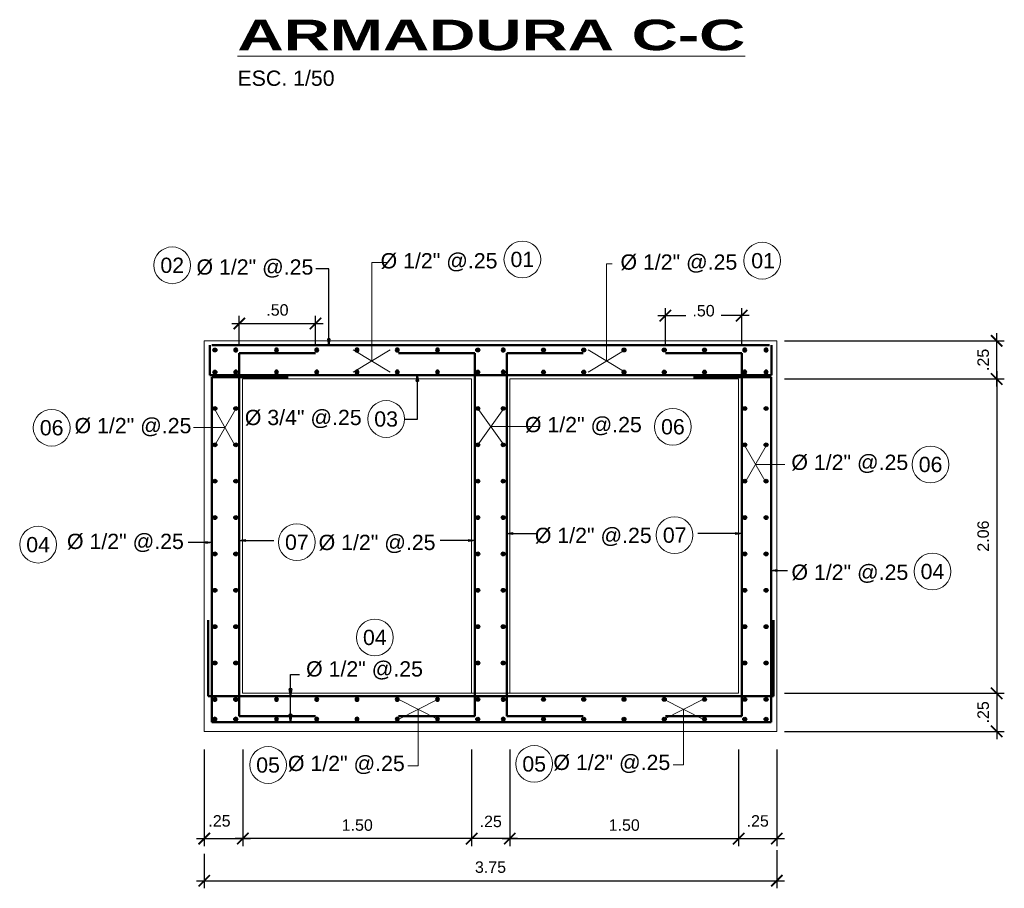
# Model space of a CAD drawing. Header units: metres. Extents: x 618946 to 619227, y 9266339 to 9266818.
# Tile 29 of 36: x 619035.1 to 619041.55, y 9266746.38 to 9266752.07. Entities that reach past the tile are written whole.
import ezdxf
from ezdxf.enums import TextEntityAlignment as Align

# ---------------------------------------------------------------- set-up
doc = ezdxf.new("R2010")
doc.units = ezdxf.units.M
doc.header["$PDMODE"] = 34
for name, color, linetype, lineweight in [('DIM', 8, 'Continuous', 9), ('Dimensiones', 8, 'Continuous', 5), ('FIE', 201, 'Continuous', 50), ('HATCH', 21, 'Continuous', 5)]:
    doc.layers.add(name, color=color, linetype=linetype, lineweight=lineweight)
doc.styles.get("Standard").update_dxf_attribs({"font": 'arial.ttf'})
doc.dimstyles.new('ESC-20$7', dxfattribs={"dimscale": 0.02, "dimtxt": 1.5, "dimasz": 2, "dimexe": 1, "dimexo": 1, "dimgap": 1, "dimtad": 1, "dimtih": 1, "dimtoh": 1, "dimzin": 4, "dimdsep": 46, "dimtxsty": 'Standard', "dimblk": 'ARCHTICK', "dimcen": 2.5, "dimdle": 1, "dimclrd": 256, "dimclre": 256, "dimclrt": 7, "dimaunit": 1, "dimadec": 3, "dimazin": 0, "dimtfac": 1, "dimtmove": 0, "dimatfit": 3, "dimldrblk": 'CLOSEDBLANK', "dimfxl": 1.25, "dimarcsym": 0})
doc.dimstyles.new('ESC-25$7', dxfattribs={"dimscale": 0.025, "dimtxt": 1.5, "dimasz": 2, "dimexe": 1, "dimexo": 1, "dimgap": 1, "dimtad": 1, "dimzin": 4, "dimdsep": 46, "dimtxsty": 'Standard', "dimblk": 'ARCHTICK', "dimcen": 2.5, "dimdle": 1, "dimclrd": 256, "dimclre": 256, "dimclrt": 7, "dimaunit": 1, "dimadec": 3, "dimazin": 0, "dimtfac": 1, "dimtmove": 2, "dimatfit": 3, "dimldrblk": 'CLOSEDBLANK', "dimfxl": 1.25, "dimarcsym": 0})
doc.dimstyles.new('ESC-50', dxfattribs={"dimscale": 0.05, "dimtxt": 1.5, "dimasz": 1.5, "dimexe": 1, "dimexo": 1, "dimgap": 1, "dimtad": 1, "dimzin": 4, "dimdsep": 46, "dimtxsty": 'Standard', "dimblk": 'ARCHTICK', "dimcen": 2.5, "dimdle": 1, "dimclrd": 256, "dimclre": 256, "dimclrt": 7, "dimaunit": 1, "dimadec": 3, "dimazin": 0, "dimtfac": 1, "dimtmove": 2, "dimatfit": 3, "dimldrblk": 'CLOSEDBLANK', "dimfxl": 1.25, "dimarcsym": 0})

# ---------------------------------------------------------------- blocks, each defined once
blk = doc.blocks.new('F1')
blk.add_hatch(color=256).paths.add_polyline_path([(-0.0127, 0, 1), (0.0127, 0, 1)])
blk.add_circle((0, 0), 0.0127)
blk = doc.blocks.new('_ArchTick')
at = {"color": 0, "linetype": 'ByBlock', "const_width": 0.15}
blk.add_lwpolyline([(-0.5, -0.5), (0.5, 0.5)], dxfattribs=at)
blk = doc.blocks.new('*D149')
at = {"layer": 'Defpoints', "color": 0, "transparency": 16777216}
for p in [(619040.0586, 9266749.717), (619040.0586, 9266747.657), (619041.4999, 9266747.657)]:
    blk.add_point(p, dxfattribs=at)
at = {"layer": 'DIM', "lineweight": -2, "transparency": 16777216}
for p, q in [((619041.4999, 9266749.767), (619041.4999, 9266747.607)), ((619040.1086, 9266749.717), (619041.5499, 9266749.717)), ((619040.1086, 9266747.657), (619041.5499, 9266747.657))]:
    blk.add_line(p, q, dxfattribs=at)
at = {"layer": 'DIM', "lineweight": -2, "transparency": 16777216, "xscale": 0.07500000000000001, "yscale": 0.07500000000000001, "zscale": 0.07500000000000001}
for p, rotation in [((619041.4999, 9266749.717), 90), ((619041.4999, 9266747.657), 270)]:
    blk.add_blockref('_ArchTick', p, dxfattribs=dict(at, rotation=rotation))
at = {"layer": 'DIM', "color": 7, "transparency": 16777216, "insert": (619041.4116, 9266748.687), "char_height": 0.075, "attachment_point": 5, "rotation": 90}
blk.add_mtext('2.06', dxfattribs=at)
blk = doc.blocks.new('_ClosedBlank')
at = {"color": 0, "linetype": 'ByBlock', "lineweight": -2}
for p, q in [((-1, 0.167), (0, 0)), ((-1, 0.167), (-1, -0.167)), ((0, 0), (-1, -0.167))]:
    blk.add_line(p, q, dxfattribs=at)
blk = doc.blocks.new('*D150')
at = {"layer": 'Defpoints', "color": 0, "transparency": 16777216}
for p in [(619036.3056, 9266747.3392), (619036.5587, 9266747.3392), (619036.5587, 9266746.7045)]:
    blk.add_point(p, dxfattribs=at)
at = {"layer": 'DIM', "lineweight": -2, "transparency": 16777216}
for p, q in [((619036.3056, 9266747.2892), (619036.3056, 9266746.6545)), ((619036.5587, 9266747.2892), (619036.5587, 9266746.6545)), ((619036.2556, 9266746.7045), (619036.6087, 9266746.7045))]:
    blk.add_line(p, q, dxfattribs=at)
at = {"layer": 'DIM', "lineweight": -2, "transparency": 16777216, "xscale": 0.07500000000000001, "yscale": 0.07500000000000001, "zscale": 0.07500000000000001, "rotation": 180}
blk.add_blockref('_ArchTick', (619036.3056, 9266746.7045), dxfattribs=at)
at = {"layer": 'DIM', "lineweight": -2, "transparency": 16777216, "xscale": 0.07500000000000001, "yscale": 0.07500000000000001, "zscale": 0.07500000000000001}
blk.add_blockref('_ArchTick', (619036.5587, 9266746.7045), dxfattribs=at)
at = {"layer": 'DIM', "color": 7, "transparency": 16777216, "insert": (619036.4057, 9266746.8202), "char_height": 0.075, "attachment_point": 5}
blk.add_mtext('.25', dxfattribs=at)
blk = doc.blocks.new('*D151')
at = {"layer": 'Defpoints', "color": 0, "transparency": 16777216}
for p in [(619039.8086, 9266747.3392), (619040.0586, 9266747.3392), (619040.0586, 9266746.7045)]:
    blk.add_point(p, dxfattribs=at)
at = {"layer": 'DIM', "lineweight": -2, "transparency": 16777216}
for p, q in [((619039.8086, 9266747.2892), (619039.8086, 9266746.6545)), ((619040.0586, 9266747.2892), (619040.0586, 9266746.6545)), ((619039.7586, 9266746.7045), (619040.1086, 9266746.7045))]:
    blk.add_line(p, q, dxfattribs=at)
at = {"layer": 'DIM', "lineweight": -2, "transparency": 16777216, "xscale": 0.07500000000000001, "yscale": 0.07500000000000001, "zscale": 0.07500000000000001, "rotation": 180}
blk.add_blockref('_ArchTick', (619039.8086, 9266746.7045), dxfattribs=at)
at = {"layer": 'DIM', "lineweight": -2, "transparency": 16777216, "xscale": 0.07500000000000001, "yscale": 0.07500000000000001, "zscale": 0.07500000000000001}
blk.add_blockref('_ArchTick', (619040.0586, 9266746.7045), dxfattribs=at)
at = {"layer": 'DIM', "color": 7, "transparency": 16777216, "insert": (619039.9336, 9266746.82), "char_height": 0.075, "attachment_point": 5}
blk.add_mtext('.25', dxfattribs=at)
blk = doc.blocks.new('*D152')
at = {"layer": 'Defpoints', "color": 0, "transparency": 16777216}
for p in [(619040.0586, 9266749.967), (619041.4999, 9266749.967), (619040.0586, 9266749.717)]:
    blk.add_point(p, dxfattribs=at)
at = {"layer": 'DIM', "lineweight": -2, "transparency": 16777216}
for p, q in [((619041.4999, 9266749.667), (619041.4999, 9266750.017)), ((619040.1086, 9266749.967), (619041.5499, 9266749.967)), ((619040.1086, 9266749.717), (619041.5499, 9266749.717))]:
    blk.add_line(p, q, dxfattribs=at)
at = {"layer": 'DIM', "lineweight": -2, "transparency": 16777216, "xscale": 0.07500000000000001, "yscale": 0.07500000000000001, "zscale": 0.07500000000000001}
for p, rotation in [((619041.4999, 9266749.967), 90), ((619041.4999, 9266749.717), 270)]:
    blk.add_blockref('_ArchTick', p, dxfattribs=dict(at, rotation=rotation))
at = {"layer": 'DIM', "color": 7, "transparency": 16777216, "insert": (619041.4116, 9266749.842), "char_height": 0.075, "attachment_point": 5, "rotation": 90}
blk.add_mtext('.25', dxfattribs=at)
blk = doc.blocks.new('*D162')
at = {"layer": 'Defpoints', "color": 0, "transparency": 16777216}
for p in [(619037.0356, 9266750.0804), (619036.5356, 9266749.887), (619037.0356, 9266749.887)]:
    blk.add_point(p, dxfattribs=at)
at = {"layer": 'DIM', "lineweight": -2, "transparency": 16777216}
for p, q in [((619036.4856, 9266750.0804), (619037.0856, 9266750.0804)), ((619036.5356, 9266749.937), (619036.5356, 9266750.1304)), ((619037.0356, 9266749.937), (619037.0356, 9266750.1304))]:
    blk.add_line(p, q, dxfattribs=at)
at = {"layer": 'DIM', "lineweight": -2, "transparency": 16777216, "xscale": 0.07500000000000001, "yscale": 0.07500000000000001, "zscale": 0.07500000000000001, "rotation": 180}
blk.add_blockref('_ArchTick', (619036.5356, 9266750.0804), dxfattribs=at)
at = {"layer": 'DIM', "lineweight": -2, "transparency": 16777216, "xscale": 0.07500000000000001, "yscale": 0.07500000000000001, "zscale": 0.07500000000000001}
blk.add_blockref('_ArchTick', (619037.0356, 9266750.0804), dxfattribs=at)
at = {"layer": 'DIM', "color": 7, "transparency": 16777216, "insert": (619036.7856, 9266750.1687), "char_height": 0.075, "attachment_point": 5}
blk.add_mtext('.50', dxfattribs=at)
blk = doc.blocks.new('*D153')
at = {"layer": 'Defpoints', "color": 0, "transparency": 16777216}
for p in [(619039.3286, 9266750.1319), (619039.3286, 9266749.887), (619039.8286, 9266749.887)]:
    blk.add_point(p, dxfattribs=at)
at = {"layer": 'DIM', "lineweight": -2, "transparency": 16777216}
for p, q in [((619039.3286, 9266749.937), (619039.3286, 9266750.1819)), ((619039.8286, 9266749.937), (619039.8286, 9266750.1819)), ((619039.2786, 9266750.1319), (619039.4631, 9266750.1319)), ((619039.8786, 9266750.1319), (619039.6942, 9266750.1319))]:
    blk.add_line(p, q, dxfattribs=at)
at = {"layer": 'DIM', "lineweight": -2, "transparency": 16777216, "xscale": 0.07500000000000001, "yscale": 0.07500000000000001, "zscale": 0.07500000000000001, "rotation": 180}
blk.add_blockref('_ArchTick', (619039.3286, 9266750.1319), dxfattribs=at)
at = {"layer": 'DIM', "lineweight": -2, "transparency": 16777216, "xscale": 0.07500000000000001, "yscale": 0.07500000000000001, "zscale": 0.07500000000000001}
blk.add_blockref('_ArchTick', (619039.8286, 9266750.1319), dxfattribs=at)
at = {"layer": 'DIM', "color": 7, "transparency": 16777216, "insert": (619039.5786, 9266750.1639), "char_height": 0.075, "attachment_point": 5}
blk.add_mtext('.50', dxfattribs=at)
blk = doc.blocks.new('*D154')
at = {"layer": 'Defpoints', "color": 0, "transparency": 16777216}
for p in [(619038.3086, 9266747.3392), (619039.8086, 9266747.2049), (619039.8086, 9266746.7045)]:
    blk.add_point(p, dxfattribs=at)
at = {"layer": 'DIM', "lineweight": -2, "transparency": 16777216}
for p, q in [((619038.3086, 9266747.2892), (619038.3086, 9266746.6545)), ((619039.8086, 9266747.1549), (619039.8086, 9266746.6545)), ((619038.2586, 9266746.7045), (619039.8586, 9266746.7045))]:
    blk.add_line(p, q, dxfattribs=at)
at = {"layer": 'DIM', "lineweight": -2, "transparency": 16777216, "xscale": 0.07500000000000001, "yscale": 0.07500000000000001, "zscale": 0.07500000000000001, "rotation": 180}
blk.add_blockref('_ArchTick', (619038.3086, 9266746.7045), dxfattribs=at)
at = {"layer": 'DIM', "lineweight": -2, "transparency": 16777216, "xscale": 0.07500000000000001, "yscale": 0.07500000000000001, "zscale": 0.07500000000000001}
blk.add_blockref('_ArchTick', (619039.8086, 9266746.7045), dxfattribs=at)
at = {"layer": 'DIM', "color": 7, "transparency": 16777216, "insert": (619039.0586, 9266746.7928), "char_height": 0.075, "attachment_point": 5}
blk.add_mtext('1.50', dxfattribs=at)
blk = doc.blocks.new('*D155')
at = {"layer": 'Defpoints', "color": 0, "transparency": 16777216}
for p in [(619038.0586, 9266747.3392), (619038.3086, 9266747.3392), (619038.0586, 9266746.7045)]:
    blk.add_point(p, dxfattribs=at)
at = {"layer": 'DIM', "lineweight": -2, "transparency": 16777216}
for p, q in [((619038.0586, 9266747.2892), (619038.0586, 9266746.6545)), ((619038.3086, 9266747.2892), (619038.3086, 9266746.6545)), ((619038.3586, 9266746.7045), (619038.0086, 9266746.7045))]:
    blk.add_line(p, q, dxfattribs=at)
at = {"layer": 'DIM', "lineweight": -2, "transparency": 16777216, "xscale": 0.07500000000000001, "yscale": 0.07500000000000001, "zscale": 0.07500000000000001, "rotation": 180}
blk.add_blockref('_ArchTick', (619038.0586, 9266746.7045), dxfattribs=at)
at = {"layer": 'DIM', "lineweight": -2, "transparency": 16777216, "xscale": 0.07500000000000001, "yscale": 0.07500000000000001, "zscale": 0.07500000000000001}
blk.add_blockref('_ArchTick', (619038.3086, 9266746.7045), dxfattribs=at)
at = {"layer": 'DIM', "color": 7, "transparency": 16777216, "insert": (619038.1836, 9266746.8167), "char_height": 0.075, "attachment_point": 5}
blk.add_mtext('.25', dxfattribs=at)
blk = doc.blocks.new('*D156')
at = {"layer": 'Defpoints', "color": 0, "transparency": 16777216}
for p in [(619036.5587, 9266747.3392), (619038.0586, 9266747.3392), (619036.5587, 9266746.7045)]:
    blk.add_point(p, dxfattribs=at)
at = {"layer": 'DIM', "lineweight": -2, "transparency": 16777216}
for p, q in [((619036.5587, 9266747.2892), (619036.5587, 9266746.6545)), ((619038.0586, 9266747.2892), (619038.0586, 9266746.6545)), ((619038.1086, 9266746.7045), (619036.5087, 9266746.7045))]:
    blk.add_line(p, q, dxfattribs=at)
at = {"layer": 'DIM', "lineweight": -2, "transparency": 16777216, "xscale": 0.07500000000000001, "yscale": 0.07500000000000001, "zscale": 0.07500000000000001, "rotation": 180}
blk.add_blockref('_ArchTick', (619036.5587, 9266746.7045), dxfattribs=at)
at = {"layer": 'DIM', "lineweight": -2, "transparency": 16777216, "xscale": 0.07500000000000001, "yscale": 0.07500000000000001, "zscale": 0.07500000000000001}
blk.add_blockref('_ArchTick', (619038.0586, 9266746.7045), dxfattribs=at)
at = {"layer": 'DIM', "color": 7, "transparency": 16777216, "insert": (619037.3087, 9266746.7928), "char_height": 0.075, "attachment_point": 5}
blk.add_mtext('1.50', dxfattribs=at)
blk = doc.blocks.new('*D157')
at = {"layer": 'Defpoints', "color": 0, "transparency": 16777216}
for p in [(619036.3056, 9266746.6545), (619040.0586, 9266746.6795), (619040.0586, 9266746.4287)]:
    blk.add_point(p, dxfattribs=at)
at = {"layer": 'DIM', "lineweight": -2, "transparency": 16777216}
for p, q in [((619036.3056, 9266746.6045), (619036.3056, 9266746.3787)), ((619040.0586, 9266746.6295), (619040.0586, 9266746.3787)), ((619036.2556, 9266746.4287), (619040.1086, 9266746.4287))]:
    blk.add_line(p, q, dxfattribs=at)
at = {"layer": 'DIM', "lineweight": -2, "transparency": 16777216, "xscale": 0.07500000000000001, "yscale": 0.07500000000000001, "zscale": 0.07500000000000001, "rotation": 180}
blk.add_blockref('_ArchTick', (619036.3056, 9266746.4287), dxfattribs=at)
at = {"layer": 'DIM', "lineweight": -2, "transparency": 16777216, "xscale": 0.07500000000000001, "yscale": 0.07500000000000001, "zscale": 0.07500000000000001}
blk.add_blockref('_ArchTick', (619040.0586, 9266746.4287), dxfattribs=at)
at = {"layer": 'DIM', "color": 7, "transparency": 16777216, "insert": (619038.1821, 9266746.517), "char_height": 0.075, "attachment_point": 5}
blk.add_mtext('3.75', dxfattribs=at)
blk = doc.blocks.new('*D169')
at = {"layer": 'Defpoints', "color": 0, "transparency": 16777216}
for p in [(619040.0586, 9266747.657), (619040.0586, 9266747.407), (619041.4999, 9266747.407)]:
    blk.add_point(p, dxfattribs=at)
at = {"layer": 'DIM', "lineweight": -2, "transparency": 16777216}
for p, q in [((619041.4999, 9266747.707), (619041.4999, 9266747.357)), ((619040.1086, 9266747.657), (619041.5499, 9266747.657)), ((619040.1086, 9266747.407), (619041.5499, 9266747.407))]:
    blk.add_line(p, q, dxfattribs=at)
at = {"layer": 'DIM', "lineweight": -2, "transparency": 16777216, "xscale": 0.07500000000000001, "yscale": 0.07500000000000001, "zscale": 0.07500000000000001}
for p, rotation in [((619041.4999, 9266747.657), 90), ((619041.4999, 9266747.407), 270)]:
    blk.add_blockref('_ArchTick', p, dxfattribs=dict(at, rotation=rotation))
at = {"layer": 'DIM', "color": 7, "transparency": 16777216, "insert": (619041.4116, 9266747.532), "char_height": 0.075, "attachment_point": 5, "rotation": 90}
blk.add_mtext('.25', dxfattribs=at)

msp = doc.modelspace()

# ---------------------------------------------------------------- linework, layer by layer
at = {"layer": 'DIM'}
for p, q in [((619037.5243, 9266749.762), (619037.2824, 9266749.907)), ((619037.2824, 9266749.762), (619037.5243, 9266749.907)), ((619039.064, 9266749.762), (619038.8221, 9266749.907)), ((619038.8221, 9266749.762), (619039.064, 9266749.907)), ((619037.8348, 9266747.487), (619037.5809, 9266747.617)), ((619037.5809, 9266747.487), (619037.8348, 9266747.617)), ((619039.5749, 9266747.487), (619039.321, 9266747.617)), ((619039.321, 9266747.487), (619039.5749, 9266747.617)), ((619037.7078, 9266747.552), (619037.7078, 9266747.1805)), ((619039.4479, 9266747.552), (619039.4479, 9266747.1874)), ((619037.7078, 9266747.1805), (619037.6392, 9266747.1805)), ((619039.4479, 9266747.1874), (619039.3793, 9266747.1874))]:
    msp.add_line(p, q, dxfattribs=at)
at = {"layer": 'DIM', "flags": 128}
for points in [[(619037.4033, 9266749.8345), (619037.4033, 9266750.4809), (619037.4999, 9266750.4809)], [(619038.9431, 9266749.8345), (619038.9431, 9266750.4726), (619038.98, 9266750.4726)]]:
    msp.add_lwpolyline(points, dxfattribs=at)
at = {"layer": 'DIM'}
for points in [[(619036.5094, 9266749.2782), (619036.3725, 9266749.5201)], [(619036.3725, 9266749.2782), (619036.5125, 9266749.5201)], [(619038.0986, 9266749.2853), (619038.2686, 9266749.5236)], [(619038.2686, 9266749.2853), (619038.0986, 9266749.5236)], [(619036.4418, 9266749.3978), (619036.2358, 9266749.3978)], [(619038.1837, 9266749.4044), (619038.4996, 9266749.4044)], [(619039.8486, 9266749.0363), (619039.9886, 9266749.2782)], [(619039.9886, 9266749.0363), (619039.8486, 9266749.2782)], [(619039.9186, 9266749.1573), (619040.111, 9266749.1573)]]:
    msp.add_lwpolyline(points, dxfattribs=at)
at = {"layer": 'DIM', "color": 7}
for centre in [(619038.3909, 9266750.5006), (619039.9629, 9266750.4922), (619036.096, 9266750.462), (619037.4978, 9266749.4546), (619035.3057, 9266749.3974), (619039.377, 9266749.4039), (619041.0659, 9266749.1568), (619039.3886, 9266748.6935), (619035.2167, 9266748.6312), (619036.913, 9266748.6472), (619041.0789, 9266748.4553), (619037.4239, 9266748.0231), (619036.7241, 9266747.1869), (619038.4686, 9266747.1938)]:
    msp.add_circle(centre, 0.1205, dxfattribs=at)
at = {"layer": 'FIE', "color": 3}
msp.add_line((619036.3561, 9266749.9395), (619040.0104, 9266749.9395), dxfattribs=at)
at = {"layer": 'FIE'}
for p, q in [((619036.5356, 9266747.507), (619036.5356, 9266749.887)), ((619038.0786, 9266747.507), (619038.0786, 9266749.887)), ((619038.2886, 9266747.507), (619038.2886, 9266749.887)), ((619039.8286, 9266747.507), (619039.8286, 9266749.887)), ((619036.3428, 9266749.742), (619040.0245, 9266749.742)), ((619040.0245, 9266749.742), (619036.3428, 9266749.742))]:
    msp.add_line(p, q, dxfattribs=at)
at = {"layer": 'FIE', "color": 1}
for p, q in [((619036.3556, 9266747.467), (619036.3556, 9266749.7285)), ((619040.0211, 9266747.467), (619040.0211, 9266749.7285)), ((619040.0211, 9266747.467), (619036.3556, 9266747.467))]:
    msp.add_line(p, q, dxfattribs=at)
at = {"layer": 'FIE', "color": 2}
msp.add_line((619036.331, 9266747.637), (619040.0381, 9266747.637), dxfattribs=at)
at = {"layer": 'FIE'}
for points in [[(619036.3428, 9266749.742), (619036.3428, 9266749.9395)], [(619036.5356, 9266749.887), (619037.0356, 9266749.887)], [(619038.0786, 9266749.887), (619037.5786, 9266749.887)], [(619038.2886, 9266749.887), (619038.7886, 9266749.887)], [(619039.8286, 9266749.887), (619039.3286, 9266749.887)], [(619040.0245, 9266749.742), (619040.0245, 9266749.9395)], [(619036.5356, 9266747.507), (619037.0356, 9266747.507)], [(619038.0786, 9266747.507), (619037.5786, 9266747.507)], [(619038.2886, 9266747.507), (619038.7886, 9266747.507)], [(619039.8286, 9266747.507), (619039.3286, 9266747.507)]]:
    msp.add_lwpolyline(points, dxfattribs=at)
at = {"layer": 'FIE', "color": 1}
for points in [[(619036.3556, 9266749.7285), (619036.8556, 9266749.7285)], [(619040.0211, 9266749.7285), (619039.5116, 9266749.7285)]]:
    msp.add_lwpolyline(points, dxfattribs=at)
at = {"layer": 'FIE', "color": 2}
for points in [[(619036.331, 9266747.637), (619036.331, 9266748.137)], [(619040.0381, 9266747.637), (619040.0381, 9266748.137)]]:
    msp.add_lwpolyline(points, dxfattribs=at)
at = {"layer": 'HATCH'}
for p, q in [((619036.3056, 9266747.407), (619036.3056, 9266749.967)), ((619036.3056, 9266749.967), (619040.0586, 9266749.967)), ((619040.0586, 9266749.967), (619040.0586, 9266747.407)), ((619036.5556, 9266749.717), (619038.0586, 9266749.717)), ((619036.5556, 9266749.717), (619036.5556, 9266747.657)), ((619038.3086, 9266749.717), (619039.8086, 9266749.717)), ((619039.8086, 9266747.657), (619039.8086, 9266749.717)), ((619036.5556, 9266747.657), (619038.3086, 9266747.657)), ((619038.3086, 9266747.657), (619039.8086, 9266747.657)), ((619040.0586, 9266747.407), (619036.3056, 9266747.407))]:
    msp.add_line(p, q, dxfattribs=at)
at = {"layer": 'HATCH', "flags": 128}
for points in [[(619038.0586, 9266747.657), (619038.0586, 9266749.717)], [(619038.3086, 9266747.657), (619038.3086, 9266749.717)]]:
    msp.add_lwpolyline(points, dxfattribs=at)

# ---------------------------------------------------------------- block references
for p in [(619036.3756, 9266749.907), (619036.3756, 9266749.762), (619036.5125, 9266747.617), (619039.8486, 9266747.617), (619039.9886, 9266747.617), (619036.5125, 9266747.487), (619039.8486, 9266747.487), (619039.9886, 9266747.487)]:
    msp.add_blockref('F1', p)
at = {"xscale": -1}
for p in [(619036.5125, 9266749.907), (619039.8486, 9266749.907), (619039.9886, 9266749.907), (619036.5125, 9266749.762), (619039.8486, 9266749.762), (619039.9886, 9266749.762), (619036.3756, 9266747.617), (619036.5125, 9266747.617), (619036.3756, 9266747.487), (619036.5125, 9266747.487)]:
    msp.add_blockref('F1', p, dxfattribs=at)
for p, rotation in [((619036.7795, 9266749.907), 180), ((619037.0433, 9266749.907), 180), ((619037.3071, 9266749.907), 180), ((619037.571, 9266749.907), 180), ((619037.8348, 9266749.907), 180), ((619038.2656, 9266749.907), 270), ((619036.7795, 9266749.762), 180), ((619037.0433, 9266749.762), 180), ((619037.3071, 9266749.762), 180), ((619037.571, 9266749.762), 180), ((619037.8348, 9266749.762), 180), ((619038.2656, 9266749.762), 270), ((619036.7795, 9266747.617), 180), ((619037.0433, 9266747.617), 180), ((619037.3071, 9266747.617), 180), ((619037.571, 9266747.617), 180), ((619037.8348, 9266747.617), 180), ((619038.2656, 9266747.617), 270), ((619036.7795, 9266747.487), 180), ((619037.0433, 9266747.487), 180), ((619037.3071, 9266747.487), 180), ((619037.571, 9266747.487), 180), ((619037.8348, 9266747.487), 180), ((619038.2656, 9266747.487), 270)]:
    msp.add_blockref('F1', p, dxfattribs=dict(at, rotation=rotation))
for p, rotation in [((619038.0986, 9266749.907), 90), ((619038.5295, 9266749.907), 180), ((619038.7933, 9266749.907), 180), ((619039.0571, 9266749.907), 180), ((619039.321, 9266749.907), 180), ((619039.5848, 9266749.907), 180), ((619038.0986, 9266749.762), 90), ((619038.5295, 9266749.762), 180), ((619038.7933, 9266749.762), 180), ((619039.0571, 9266749.762), 180), ((619039.321, 9266749.762), 180), ((619039.5848, 9266749.762), 180), ((619036.3756, 9266749.5236), 90), ((619036.5125, 9266749.5236), 90), ((619038.0986, 9266749.5236), 90), ((619038.2656, 9266749.5236), 90), ((619039.8486, 9266749.5236), 90), ((619039.9886, 9266749.5236), 90), ((619036.3756, 9266749.2853), 90), ((619036.5125, 9266749.2853), 90), ((619038.0986, 9266749.2853), 90), ((619038.2656, 9266749.2853), 90), ((619039.8486, 9266749.2853), 90), ((619039.9886, 9266749.2853), 90), ((619036.3756, 9266749.047), 90), ((619036.5125, 9266749.047), 90), ((619038.0986, 9266749.047), 90), ((619038.2656, 9266749.047), 90), ((619039.8486, 9266749.047), 90), ((619039.9886, 9266749.047), 90), ((619036.3756, 9266748.8086), 90), ((619036.5125, 9266748.8086), 90), ((619038.0986, 9266748.8086), 90), ((619038.2656, 9266748.8086), 90), ((619039.8486, 9266748.8086), 90), ((619039.9886, 9266748.8086), 90), ((619036.3756, 9266748.5703), 90), ((619036.5125, 9266748.5703), 90), ((619038.0986, 9266748.5703), 90), ((619038.2656, 9266748.5703), 90), ((619039.8486, 9266748.5703), 90), ((619039.9886, 9266748.5703), 90), ((619036.3756, 9266748.332), 90), ((619036.5125, 9266748.332), 90), ((619038.0986, 9266748.332), 90), ((619038.2656, 9266748.332), 90), ((619039.8486, 9266748.332), 90), ((619039.9886, 9266748.332), 90), ((619036.3756, 9266748.0936), 90), ((619036.5125, 9266748.0936), 90), ((619038.0986, 9266748.0936), 90), ((619038.2656, 9266748.0936), 90), ((619039.8486, 9266748.0936), 90), ((619039.9886, 9266748.0936), 90), ((619036.3756, 9266747.8553), 90), ((619036.5125, 9266747.8553), 90), ((619038.0986, 9266747.8553), 90), ((619038.2656, 9266747.8553), 90), ((619039.8486, 9266747.8553), 90), ((619039.9886, 9266747.8553), 90), ((619038.0986, 9266747.617), 90), ((619038.5295, 9266747.617), 180), ((619038.7933, 9266747.617), 180), ((619039.0571, 9266747.617), 180), ((619039.321, 9266747.617), 180), ((619039.5848, 9266747.617), 180), ((619038.0986, 9266747.487), 90), ((619038.5295, 9266747.487), 180), ((619038.7933, 9266747.487), 180), ((619039.0571, 9266747.487), 180), ((619039.321, 9266747.487), 180), ((619039.5848, 9266747.487), 180)]:
    msp.add_blockref('F1', p, dxfattribs=dict(rotation=rotation))

# ---------------------------------------------------------------- texts
at = {"layer": 'DIM', "color": 7}
for s, p in [('01', (619038.3909, 9266750.5006)), ('01', (619039.9689, 9266750.4922)), ('02', (619036.096, 9266750.462)), ('03', (619037.4978, 9266749.4546)), ('06', (619035.3057, 9266749.3974)), ('06', (619039.3779, 9266749.4039)), ('06', (619041.0667, 9266749.1568)), ('07', (619039.3895, 9266748.6935)), ('04', (619035.2167, 9266748.6312)), ('07', (619036.913, 9266748.6472)), ('04', (619041.0789, 9266748.4553)), ('04', (619037.4239, 9266748.0231)), ('05', (619036.7241, 9266747.1869)), ('05', (619038.4686, 9266747.1938))]:
    msp.add_text(s, height=0.1, dxfattribs=at).set_placement(p, align=Align.MIDDLE_CENTER)
at = {"layer": 'DIM', "color": 7, "char_height": 0.1}
for s, insert, attachment_point in [('\\A1;Ø 1/2" @.25', (619038.2279, 9266750.5416), 3), ('\\A1;Ø 1/2" @.25', (619039.7999, 9266750.5333), 3), ('\\A1;Ø 1/2" @.25', (619037.021, 9266750.5009), 3), ('\\A1;Ø 3/4" @.25', (619037.3378, 9266749.5146), 3), ('\\A1;Ø 1/2" @.25', (619035.4558, 9266749.4612), 1), ('\\A1;Ø 1/2" @.25', (619039.1738, 9266749.4678), 3), ('\\A1;Ø 1/2" @.25', (619040.9202, 9266749.2207), 3), ('\\A1;Ø 1/2" @.25', (619039.2388, 9266748.7419), 3), ('\\A1;Ø 1/2" @.25', (619036.1723, 9266748.7026), 3), ('\\A1;Ø 1/2" @.25', (619037.0558, 9266748.6957), 1), ('\\A1;Ø 1/2" @.25', (619040.1546, 9266748.5003), 1), ('\\A1;Ø 1/2" @.25', (619037.7394, 9266747.7467), 9), ('\\A1;Ø 1/2" @.25', (619037.6202, 9266747.1272), 9), ('\\A1;Ø 1/2" @.25', (619039.3603, 9266747.1341), 9)]:
    msp.add_mtext(s, dxfattribs=dict(at, insert=insert, attachment_point=attachment_point))
at = {"layer": 'Dimensiones', "color": 7, "insert": (619036.5235, 9266752.0716), "char_height": 0.1, "attachment_point": 1}
msp.add_mtext('{\\fArial|b1|i0|c0|p34;\\H2x;\\W1.5;\\LARMADURA C-C\\P}ESC. 1/50', dxfattribs=at)

# ---------------------------------------------------------------- dimensions: what is measured, and where the dimension line sits
at = {"layer": 'DIM'}
for base, p1, p2, picture, middle in [((619037.0356, 9266750.0804), (619036.5356, 9266749.887), (619037.0356, 9266749.887), '*D162', (619036.7856, 9266750.1687)), ((619036.5587, 9266746.7045), (619038.0586, 9266747.3392), (619036.5587, 9266747.3392), '*D156', (619037.3087, 9266746.7928)), ((619039.8086, 9266746.7045), (619038.3086, 9266747.3392), (619039.8086, 9266747.2049), '*D154', (619039.0586, 9266746.7928)), ((619040.0586, 9266746.4287), (619036.3056, 9266746.6545), (619040.0586, 9266746.6795), '*D157', (619038.1821, 9266746.517))]:
    dim = msp.add_linear_dim(base=base, p1=p1, p2=p2, dimstyle='ESC-50', dxfattribs=at)
    dim.commit()
    dim.dimension.update_dxf_attribs({"geometry": picture, "text_midpoint": middle})
dim = msp.add_linear_dim(base=(619039.3286, 9266750.1319), p1=(619039.8286, 9266749.887), p2=(619039.3286, 9266749.887), angle=180, dimstyle='ESC-50', dxfattribs=at)
dim.commit()
dim.dimension.update_dxf_attribs({"geometry": '*D153', "text_midpoint": (619039.5786, 9266750.1639), "dimtype": 160})
for base, p1, p2, picture, middle in [((619041.4999, 9266749.967), (619040.0586, 9266749.717), (619040.0586, 9266749.967), '*D152', (619041.4116, 9266749.842)), ((619041.4999, 9266747.657), (619040.0586, 9266749.717), (619040.0586, 9266747.657), '*D149', (619041.4116, 9266748.687)), ((619041.4999, 9266747.407), (619040.0586, 9266747.657), (619040.0586, 9266747.407), '*D169', (619041.4116, 9266747.532))]:
    dim = msp.add_linear_dim(base=base, p1=p1, p2=p2, angle=90, dimstyle='ESC-50', dxfattribs=at)
    dim.commit()
    dim.dimension.update_dxf_attribs({"geometry": picture, "text_midpoint": middle})
for base, p1, p2, picture, middle in [((619036.5587, 9266746.7045), (619036.3056, 9266747.3392), (619036.5587, 9266747.3392), '*D150', (619036.4057, 9266746.8202)), ((619038.0586, 9266746.7045), (619038.3086, 9266747.3392), (619038.0586, 9266747.3392), '*D155', (619038.1836, 9266746.8167)), ((619040.0586, 9266746.7045), (619039.8086, 9266747.3392), (619040.0586, 9266747.3392), '*D151', (619039.9336, 9266746.82))]:
    dim = msp.add_linear_dim(base=base, p1=p1, p2=p2, dimstyle='ESC-50', dxfattribs=at)
    dim.commit()
    dim.dimension.update_dxf_attribs({"geometry": picture, "text_midpoint": middle, "dimtype": 160})

# ---------------------------------------------------------------- leaders
for points, override in [([(619037.1232, 9266749.9395), (619037.1232, 9266750.4381), (619037.0379, 9266750.4381)], {"dimgap": 1, "dimtad": 0}), ([(619037.7025, 9266749.742), (619037.7025, 9266749.4518), (619037.6172, 9266749.4518)], {"dimgap": 1, "dimtad": 0}), ([(619036.5356, 9266748.6575), (619036.7612, 9266748.6575)], {"dimgap": 1, "dimtad": 0}), ([(619038.0786, 9266748.6575), (619037.8524, 9266748.6575)], {"dimgap": 1, "dimtad": 0}), ([(619038.2886, 9266748.7038), (619038.4806, 9266748.7038)], {"dimgap": 1, "dimtad": 0}), ([(619039.8286, 9266748.7038), (619039.5404, 9266748.7038)], {"dimgap": 1, "dimtad": 0}), ([(619036.3556, 9266748.6448), (619036.2015, 9266748.6448)], {"dimtad": 0}), ([(619040.0211, 9266748.4622), (619040.1283, 9266748.4622)], {"dimgap": 1, "dimtad": 0})]:
    msp.add_leader(points, dimstyle='ESC-20$7', override=override, dxfattribs=at)
for points in [[(619036.8708, 9266747.467), (619036.8708, 9266747.7793), (619036.9295, 9266747.7793)], [(619036.8708, 9266747.637), (619036.8708, 9266747.7793)]]:
    msp.add_leader(points, dimstyle='ESC-25$7', dxfattribs=at)

doc.saveas('drawing.dxf')
